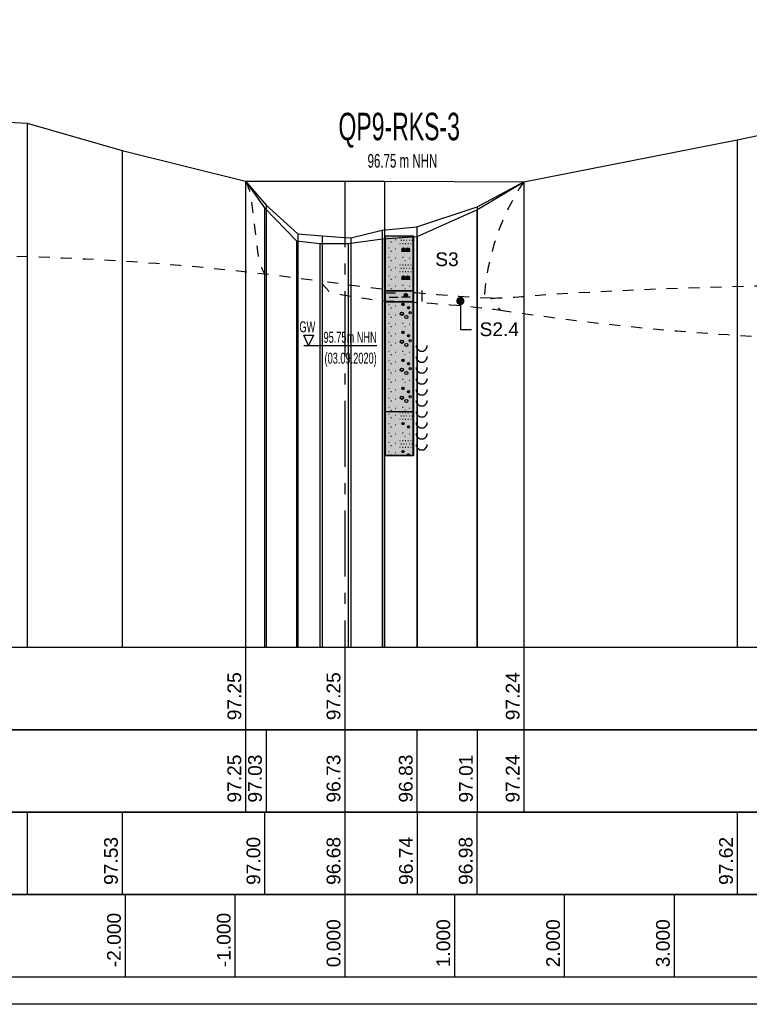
# Model space of a CAD drawing. Header units: metres. Extents: x -17 to 824, y 89 to 134.
# Tile 77 of 80: x 797 to 804, y 90 to 99. Entities that reach past the tile are written whole.
import ezdxf
from ezdxf import colors
from ezdxf.entities.mleader import LeaderData, LeaderLine
from ezdxf.enums import TextEntityAlignment as Align
from ezdxf.math import Vec2, Vec3

# ---------------------------------------------------------------- set-up
doc = ezdxf.new("R2010")
doc.units = ezdxf.units.M
doc.linetypes.add('ACAD_ISO03W100', pattern=[30, 12, -18])
doc.linetypes.add('ACAD_ISO10W100', pattern=[18, 12, -3, 0, -3])
for name, color, linetype in [('BG_GT_DC_RKS', 249, 'Continuous'), ('BG_GT_SCHICHT', 3, 'ACAD_ISO03W100'), ('BG_GT_TE', 6, 'Continuous'), ('BW_KOERP_GESCH', 126, 'Continuous'), ('BW_Z_ACHS', 52, 'ACAD_ISO10W100'), ('BW_Z_BEM', 52, 'Continuous'), ('P_TO_GEW', 242, 'Continuous'), ('P_TO_NUTZ_WASSER', 152, 'Continuous'), ('ZZ_GITTER', 40, 'Continuous')]:
    doc.layers.add(name, color=color, linetype=linetype)
doc.layers.add('ZZ_AFENSTER', color=6, linetype='Continuous', plot=False)
doc.styles.add('ARI025_V_50', font='arial.ttf', dxfattribs={"height": 0.125})
doc.styles.add('Arial', font='arial.ttf')
doc.styles.get("Standard").update_dxf_attribs({"font": 'arial.ttf'})

# ---------------------------------------------------------------- blocks, each defined once
blk = doc.blocks.new('QP9-RKS-3')
at = {"linetype": 'Continuous'}
for p, q in [((-0.00255, 0), (0.00255, 0)), ((-0.00255, -0.0101), (-0.00255, 0)), ((-0.00255, 0), (0.00245, 0)), ((-0.00255, -0.04), (-0.00255, 0)), ((0.00245, 0), (0.00245, -0.04)), ((0.00255, 0), (0.00255, -0.0101)), ((-0.00195, -0.0005), (-0.00185, -0.0005)), ((-0.00155, -0.0011), (-0.00145, -0.0011)), ((-0.00075, -0.0007), (-0.00065, -0.0007)), ((0.00005, -0.0002), (0.00015, -0.0002)), ((0.00005, -0.0014), (0.00015, -0.0014)), ((0.00025, -0.0008), (0.00035, -0.0008)), ((0.00055, -0.0002), (0.00065, -0.0002)), ((0.00055, -0.0014), (0.00065, -0.0014)), ((0.00075, -0.0008), (0.00085, -0.0008)), ((0.00105, -0.0002), (0.00115, -0.0002)), ((0.00105, -0.0014), (0.00115, -0.0014)), ((0.00125, -0.0008), (0.00135, -0.0008)), ((0.00155, -0.0002), (0.00165, -0.0002)), ((0.00155, -0.0014), (0.00165, -0.0014)), ((0.00175, -0.0008), (0.00185, -0.0008)), ((0.00205, -0.0002), (0.00215, -0.0002)), ((0.00205, -0.0014), (0.00215, -0.0014)), ((0.00225, -0.0008), (0.00235, -0.0008)), ((-0.00195, -0.0022), (-0.00185, -0.0022)), ((-0.00155, -0.0028), (-0.00145, -0.0028)), ((-0.00075, -0.0024), (-0.00065, -0.0024)), ((0.00035, -0.0028), (0.00195, -0.0028)), ((0.00045, -0.00245), (0.00105, -0.00245)), ((0.00045, -0.0025), (0.00105, -0.0025)), ((0.00045, -0.00255), (0.00105, -0.00255)), ((0.00047, -0.0024), (0.00103, -0.0024)), ((0.00047, -0.0026), (0.00103, -0.0026)), ((0.00049, -0.00235), (0.00101, -0.00235)), ((0.00049, -0.00265), (0.00101, -0.00265)), ((0.00053, -0.0023), (0.00097, -0.0023)), ((0.00053, -0.0027), (0.00097, -0.0027)), ((0.00058, -0.00225), (0.00092, -0.00225)), ((0.00058, -0.00275), (0.00092, -0.00275)), ((0.00125, -0.00245), (0.00185, -0.00245)), ((0.00125, -0.0025), (0.00185, -0.0025)), ((0.00125, -0.00255), (0.00185, -0.00255)), ((0.00127, -0.0024), (0.00183, -0.0024)), ((0.00127, -0.0026), (0.00183, -0.0026)), ((0.00129, -0.00235), (0.00181, -0.00235)), ((0.00129, -0.00265), (0.00181, -0.00265)), ((0.00133, -0.0023), (0.00177, -0.0023)), ((0.00133, -0.0027), (0.00177, -0.0027)), ((0.00138, -0.00225), (0.00172, -0.00225)), ((0.00138, -0.00275), (0.00172, -0.00275)), ((-0.00195, -0.0039), (-0.00185, -0.0039)), ((-0.00155, -0.0045), (-0.00145, -0.0045)), ((-0.00075, -0.0041), (-0.00065, -0.0041)), ((0.00005, -0.0053), (0.00015, -0.0053)), ((0.00055, -0.0039), (0.00065, -0.0039)), ((0.00055, -0.0053), (0.00065, -0.0053)), ((0.00095, -0.0045), (0.00105, -0.0045)), ((0.00105, -0.0053), (0.00115, -0.0053)), ((0.00155, -0.0053), (0.00165, -0.0053)), ((0.00175, -0.0041), (0.00185, -0.0041)), ((0.00205, -0.0053), (0.00215, -0.0053)), ((-0.00195, -0.0056), (-0.00185, -0.0056)), ((-0.00155, -0.0062), (-0.00145, -0.0062)), ((-0.00075, -0.0058), (-0.00065, -0.0058)), ((0.00005, -0.0065), (0.00015, -0.0065)), ((0.00025, -0.0059), (0.00035, -0.0059)), ((0.00055, -0.0065), (0.00065, -0.0065)), ((0.00075, -0.0059), (0.00085, -0.0059)), ((0.00105, -0.0065), (0.00115, -0.0065)), ((0.00125, -0.0059), (0.00135, -0.0059)), ((0.00155, -0.0065), (0.00165, -0.0065)), ((0.00175, -0.0059), (0.00185, -0.0059)), ((0.00205, -0.0065), (0.00215, -0.0065)), ((0.00225, -0.0059), (0.00235, -0.0059)), ((-0.00195, -0.0073), (-0.00185, -0.0073)), ((-0.00155, -0.0079), (-0.00145, -0.0079)), ((-0.00075, -0.0075), (-0.00065, -0.0075)), ((0.00035, -0.0079), (0.00195, -0.0079)), ((0.00045, -0.00755), (0.00105, -0.00755)), ((0.00045, -0.0076), (0.00105, -0.0076)), ((0.00045, -0.00765), (0.00105, -0.00765)), ((0.00047, -0.0075), (0.00103, -0.0075)), ((0.00047, -0.0077), (0.00103, -0.0077)), ((0.00049, -0.00745), (0.00101, -0.00745)), ((0.00049, -0.00775), (0.00101, -0.00775)), ((0.00053, -0.0074), (0.00097, -0.0074)), ((0.00053, -0.0078), (0.00097, -0.0078)), ((0.00058, -0.00735), (0.00092, -0.00735)), ((0.00058, -0.00785), (0.00092, -0.00785)), ((0.00125, -0.00755), (0.00185, -0.00755)), ((0.00125, -0.0076), (0.00185, -0.0076)), ((0.00125, -0.00765), (0.00185, -0.00765)), ((0.00127, -0.0075), (0.00183, -0.0075)), ((0.00127, -0.0077), (0.00183, -0.0077)), ((0.00129, -0.00745), (0.00181, -0.00745)), ((0.00129, -0.00775), (0.00181, -0.00775)), ((0.00133, -0.0074), (0.00177, -0.0074)), ((0.00133, -0.0078), (0.00177, -0.0078)), ((0.00138, -0.00735), (0.00172, -0.00735)), ((0.00138, -0.00785), (0.00172, -0.00785)), ((-0.00255, -0.01), (0.00255, -0.01)), ((-0.00255, -0.0121), (-0.00255, -0.01)), ((0.00255, -0.0101), (-0.00255, -0.0101)), ((-0.00235, -0.0104), (-0.00075, -0.0104)), ((-0.00195, -0.009), (-0.00185, -0.009)), ((-0.00155, -0.0096), (-0.00145, -0.0096)), ((-0.00075, -0.0092), (-0.00065, -0.0092)), ((0.00055, -0.009), (0.00065, -0.009)), ((0.00085, -0.01075), (0.00145, -0.01075)), ((0.00087, -0.0107), (0.00143, -0.0107)), ((0.00089, -0.01065), (0.00141, -0.01065)), ((0.00093, -0.0106), (0.00137, -0.0106)), ((0.00095, -0.0096), (0.00105, -0.0096)), ((0.00098, -0.01055), (0.00132, -0.01055)), ((0.00175, -0.0092), (0.00185, -0.0092)), ((0.00255, -0.01), (0.00255, -0.0121)), ((-0.00255, -0.012), (0.00255, -0.012)), ((-0.00255, -0.0321), (-0.00255, -0.012)), ((0.00255, -0.0121), (-0.00255, -0.0121)), ((-0.00195, -0.0125), (-0.00185, -0.0125)), ((-0.00185, -0.0112), (-0.00025, -0.0112)), ((0.00005, -0.0119), (0.00015, -0.0119)), ((0.00035, -0.0111), (0.00195, -0.0111)), ((0.00045, -0.0125), (0.00085, -0.0125)), ((0.00046, -0.01245), (0.00084, -0.01245)), ((0.00046, -0.01255), (0.00084, -0.01255)), ((0.00048, -0.0124), (0.00082, -0.0124)), ((0.00052, -0.01235), (0.00078, -0.01235)), ((0.00055, -0.0119), (0.00065, -0.0119)), ((0.00085, -0.0108), (0.00145, -0.0108)), ((0.00085, -0.01085), (0.00145, -0.01085)), ((0.00087, -0.0109), (0.00143, -0.0109)), ((0.00089, -0.01095), (0.00141, -0.01095)), ((0.00093, -0.011), (0.00137, -0.011)), ((0.00098, -0.01105), (0.00132, -0.01105)), ((0.00105, -0.0119), (0.00115, -0.0119)), ((0.00155, -0.0119), (0.00165, -0.0119)), ((0.00205, -0.0119), (0.00215, -0.0119)), ((0.00255, -0.012), (0.00255, -0.0321)), ((-0.00195, -0.0142), (-0.00185, -0.0142)), ((-0.00155, -0.0131), (-0.00145, -0.0131)), ((-0.00075, -0.0127), (-0.00065, -0.0127)), ((0.00045, -0.0142), (0.00055, -0.0142)), ((0.00048, -0.0126), (0.00082, -0.0126)), ((0.00052, -0.01265), (0.00078, -0.01265)), ((0.00145, -0.0131), (0.00185, -0.0131)), ((0.00146, -0.01305), (0.00184, -0.01305)), ((0.00146, -0.01315), (0.00184, -0.01315)), ((0.00148, -0.013), (0.00182, -0.013)), ((0.00148, -0.0132), (0.00182, -0.0132)), ((0.00152, -0.01295), (0.00178, -0.01295)), ((0.00152, -0.01325), (0.00178, -0.01325)), ((-0.00195, -0.0159), (-0.00185, -0.0159)), ((-0.00155, -0.0148), (-0.00145, -0.0148)), ((-0.00075, -0.0144), (-0.00065, -0.0144)), ((-0.00075, -0.0161), (-0.00065, -0.0161)), ((0.00055, -0.0159), (0.00065, -0.0159)), ((0.00175, -0.0161), (0.00185, -0.0161)), ((-0.00195, -0.0176), (-0.00185, -0.0176)), ((-0.00155, -0.0165), (-0.00145, -0.0165)), ((-0.00075, -0.0178), (-0.00065, -0.0178)), ((0.00045, -0.0176), (0.00085, -0.0176)), ((0.00046, -0.01755), (0.00084, -0.01755)), ((0.00046, -0.01765), (0.00084, -0.01765)), ((0.00048, -0.0175), (0.00082, -0.0175)), ((0.00048, -0.0177), (0.00082, -0.0177)), ((0.00052, -0.01745), (0.00078, -0.01745)), ((0.00052, -0.01775), (0.00078, -0.01775)), ((0.00095, -0.0165), (0.00105, -0.0165)), ((-0.00195, -0.0193), (-0.00185, -0.0193)), ((-0.00155, -0.0182), (-0.00145, -0.0182)), ((-0.00075, -0.0195), (-0.00065, -0.0195)), ((0.00045, -0.0193), (0.00055, -0.0193)), ((0.00145, -0.0182), (0.00185, -0.0182)), ((0.00146, -0.01815), (0.00184, -0.01815)), ((0.00146, -0.01825), (0.00184, -0.01825)), ((0.00148, -0.0181), (0.00182, -0.0181)), ((0.00148, -0.0183), (0.00182, -0.0183)), ((0.00152, -0.01805), (0.00178, -0.01805)), ((0.00152, -0.01835), (0.00178, -0.01835)), ((-0.00195, -0.021), (-0.00185, -0.021)), ((-0.00155, -0.0199), (-0.00145, -0.0199)), ((-0.00075, -0.0212), (-0.00065, -0.0212)), ((0.00055, -0.021), (0.00065, -0.021)), ((0.00175, -0.0212), (0.00185, -0.0212)), ((0.00305, -0.02), (0.00305, -0.0203)), ((0.00305, -0.0203), (0.00325, -0.0206)), ((0.00325, -0.0206), (0.00345, -0.0208)), ((0.00345, -0.0208), (0.00375, -0.021)), ((0.00375, -0.021), (0.00405, -0.021)), ((0.00405, -0.021), (0.00435, -0.021)), ((0.00435, -0.021), (0.00465, -0.0208)), ((0.00465, -0.0208), (0.00485, -0.0206)), ((0.00485, -0.0206), (0.00505, -0.0203)), ((0.00505, -0.0203), (0.00505, -0.02)), ((-0.00195, -0.0227), (-0.00185, -0.0227)), ((-0.00155, -0.0216), (-0.00145, -0.0216)), ((-0.00155, -0.0233), (-0.00145, -0.0233)), ((-0.00075, -0.0229), (-0.00065, -0.0229)), ((0.00045, -0.0227), (0.00085, -0.0227)), ((0.00046, -0.02265), (0.00084, -0.02265)), ((0.00046, -0.02275), (0.00084, -0.02275)), ((0.00048, -0.0226), (0.00082, -0.0226)), ((0.00048, -0.0228), (0.00082, -0.0228)), ((0.00052, -0.02255), (0.00078, -0.02255)), ((0.00052, -0.02285), (0.00078, -0.02285)), ((0.00095, -0.0216), (0.00105, -0.0216)), ((0.00145, -0.0233), (0.00185, -0.0233)), ((0.00146, -0.02325), (0.00184, -0.02325)), ((0.00148, -0.0232), (0.00182, -0.0232)), ((0.00152, -0.02315), (0.00178, -0.02315)), ((0.00305, -0.022), (0.00305, -0.0223)), ((0.00305, -0.0223), (0.00325, -0.0226)), ((0.00325, -0.0226), (0.00345, -0.0228)), ((0.00345, -0.0228), (0.00375, -0.023)), ((0.00375, -0.023), (0.00405, -0.023)), ((0.00405, -0.023), (0.00435, -0.023)), ((0.00435, -0.023), (0.00465, -0.0228)), ((0.00465, -0.0228), (0.00485, -0.0226)), ((0.00485, -0.0226), (0.00505, -0.0223)), ((0.00505, -0.0223), (0.00505, -0.022)), ((-0.00195, -0.0244), (-0.00185, -0.0244)), ((-0.00155, -0.025), (-0.00145, -0.025)), ((-0.00075, -0.0246), (-0.00065, -0.0246)), ((0.00045, -0.0244), (0.00055, -0.0244)), ((0.00146, -0.02335), (0.00184, -0.02335)), ((0.00148, -0.0234), (0.00182, -0.0234)), ((0.00152, -0.02345), (0.00178, -0.02345)), ((0.00305, -0.024), (0.00305, -0.0243)), ((0.00305, -0.0243), (0.00325, -0.0246)), ((0.00325, -0.0246), (0.00345, -0.0248)), ((0.00345, -0.0248), (0.00375, -0.025)), ((0.00375, -0.025), (0.00405, -0.025)), ((0.00405, -0.025), (0.00435, -0.025)), ((0.00435, -0.025), (0.00465, -0.0248)), ((0.00465, -0.0248), (0.00485, -0.0246)), ((0.00485, -0.0246), (0.00505, -0.0243)), ((0.00505, -0.0243), (0.00505, -0.024)), ((-0.00195, -0.0261), (-0.00185, -0.0261)), ((-0.00155, -0.0267), (-0.00145, -0.0267)), ((-0.00075, -0.0263), (-0.00065, -0.0263)), ((0.00055, -0.0261), (0.00065, -0.0261)), ((0.00095, -0.0267), (0.00105, -0.0267)), ((0.00175, -0.0263), (0.00185, -0.0263)), ((0.00305, -0.026), (0.00305, -0.0263)), ((0.00305, -0.0263), (0.00325, -0.0266)), ((0.00325, -0.0266), (0.00345, -0.0268)), ((0.00345, -0.0268), (0.00375, -0.027)), ((0.00435, -0.027), (0.00465, -0.0268)), ((0.00465, -0.0268), (0.00485, -0.0266)), ((0.00485, -0.0266), (0.00505, -0.0263)), ((0.00505, -0.0263), (0.00505, -0.026)), ((-0.00195, -0.0278), (-0.00185, -0.0278)), ((-0.00155, -0.0284), (-0.00145, -0.0284)), ((-0.00075, -0.028), (-0.00065, -0.028)), ((0.00045, -0.0278), (0.00085, -0.0278)), ((0.00046, -0.02775), (0.00084, -0.02775)), ((0.00046, -0.02785), (0.00084, -0.02785)), ((0.00048, -0.0277), (0.00082, -0.0277)), ((0.00048, -0.0279), (0.00082, -0.0279)), ((0.00052, -0.02765), (0.00078, -0.02765)), ((0.00052, -0.02795), (0.00078, -0.02795)), ((0.00145, -0.0284), (0.00185, -0.0284)), ((0.00146, -0.02835), (0.00184, -0.02835)), ((0.00146, -0.02845), (0.00184, -0.02845)), ((0.00148, -0.0283), (0.00182, -0.0283)), ((0.00148, -0.0285), (0.00182, -0.0285)), ((0.00152, -0.02825), (0.00178, -0.02825)), ((0.00152, -0.02855), (0.00178, -0.02855)), ((0.00305, -0.028), (0.00305, -0.0283)), ((0.00305, -0.0283), (0.00325, -0.0286)), ((0.00325, -0.0286), (0.00345, -0.0288)), ((0.00375, -0.027), (0.00405, -0.027)), ((0.00405, -0.027), (0.00435, -0.027)), ((0.00465, -0.0288), (0.00485, -0.0286)), ((0.00485, -0.0286), (0.00505, -0.0283)), ((0.00505, -0.0283), (0.00505, -0.028)), ((-0.00195, -0.0295), (-0.00185, -0.0295)), ((-0.00155, -0.0301), (-0.00145, -0.0301)), ((-0.00075, -0.0297), (-0.00065, -0.0297)), ((0.00045, -0.0295), (0.00055, -0.0295)), ((0.00305, -0.03), (0.00305, -0.0303)), ((0.00305, -0.0303), (0.00325, -0.0306)), ((0.00345, -0.0288), (0.00375, -0.029)), ((0.00375, -0.029), (0.00405, -0.029)), ((0.00405, -0.029), (0.00435, -0.029)), ((0.00435, -0.029), (0.00465, -0.0288)), ((0.00485, -0.0306), (0.00505, -0.0303)), ((0.00505, -0.0303), (0.00505, -0.03)), ((-0.00255, -0.032), (0.00255, -0.032)), ((-0.00255, -0.0401), (-0.00255, -0.032)), ((0.00255, -0.0321), (-0.00255, -0.0321)), ((-0.00195, -0.0312), (-0.00185, -0.0312)), ((-0.00155, -0.0318), (-0.00145, -0.0318)), ((-0.00075, -0.0314), (-0.00065, -0.0314)), ((0.00005, -0.0322), (0.00015, -0.0322)), ((0.00055, -0.0312), (0.00065, -0.0312)), ((0.00055, -0.0322), (0.00065, -0.0322)), ((0.00095, -0.0318), (0.00105, -0.0318)), ((0.00105, -0.0322), (0.00115, -0.0322)), ((0.00155, -0.0322), (0.00165, -0.0322)), ((0.00175, -0.0314), (0.00185, -0.0314)), ((0.00205, -0.0322), (0.00215, -0.0322)), ((0.00255, -0.032), (0.00255, -0.0401)), ((0.00305, -0.032), (0.00305, -0.0323)), ((0.00325, -0.0306), (0.00345, -0.0308)), ((0.00345, -0.0308), (0.00375, -0.031)), ((0.00375, -0.031), (0.00405, -0.031)), ((0.00405, -0.031), (0.00435, -0.031)), ((0.00435, -0.031), (0.00465, -0.0308)), ((0.00465, -0.0308), (0.00485, -0.0306)), ((0.00505, -0.0323), (0.00505, -0.032)), ((-0.00195, -0.0325), (-0.00185, -0.0325)), ((-0.00155, -0.0331), (-0.00145, -0.0331)), ((-0.00075, -0.0327), (-0.00065, -0.0327)), ((0.00005, -0.0334), (0.00015, -0.0334)), ((0.00025, -0.0328), (0.00035, -0.0328)), ((0.00052, -0.03405), (0.00078, -0.03405)), ((0.00055, -0.0334), (0.00065, -0.0334)), ((0.00075, -0.0328), (0.00085, -0.0328)), ((0.00105, -0.0334), (0.00115, -0.0334)), ((0.00125, -0.0328), (0.00135, -0.0328)), ((0.00155, -0.0334), (0.00165, -0.0334)), ((0.00175, -0.0328), (0.00185, -0.0328)), ((0.00205, -0.0334), (0.00215, -0.0334)), ((0.00225, -0.0328), (0.00235, -0.0328)), ((0.00305, -0.0323), (0.00325, -0.0326)), ((0.00305, -0.034), (0.00305, -0.0343)), ((0.00325, -0.0326), (0.00345, -0.0328)), ((0.00345, -0.0328), (0.00375, -0.033)), ((0.00375, -0.033), (0.00405, -0.033)), ((0.00405, -0.033), (0.00435, -0.033)), ((0.00435, -0.033), (0.00465, -0.0328)), ((0.00465, -0.0328), (0.00485, -0.0326)), ((0.00485, -0.0326), (0.00505, -0.0323)), ((0.00505, -0.0343), (0.00505, -0.034)), ((-0.00195, -0.0342), (-0.00185, -0.0342)), ((-0.00155, -0.0348), (-0.00145, -0.0348)), ((-0.00075, -0.0344), (-0.00065, -0.0344)), ((0.00045, -0.0342), (0.00085, -0.0342)), ((0.00046, -0.03415), (0.00084, -0.03415)), ((0.00046, -0.03425), (0.00084, -0.03425)), ((0.00048, -0.0341), (0.00082, -0.0341)), ((0.00048, -0.0343), (0.00082, -0.0343)), ((0.00052, -0.03435), (0.00078, -0.03435)), ((0.00145, -0.0348), (0.00185, -0.0348)), ((0.00146, -0.03475), (0.00184, -0.03475)), ((0.00146, -0.03485), (0.00184, -0.03485)), ((0.00148, -0.0347), (0.00182, -0.0347)), ((0.00148, -0.0349), (0.00182, -0.0349)), ((0.00152, -0.03465), (0.00178, -0.03465)), ((0.00152, -0.03495), (0.00178, -0.03495)), ((0.00305, -0.0343), (0.00325, -0.0346)), ((0.00325, -0.0346), (0.00345, -0.0348)), ((0.00345, -0.0348), (0.00375, -0.035)), ((0.00375, -0.035), (0.00405, -0.035)), ((0.00405, -0.035), (0.00435, -0.035)), ((0.00435, -0.035), (0.00465, -0.0348)), ((0.00465, -0.0348), (0.00485, -0.0346)), ((0.00485, -0.0346), (0.00505, -0.0343)), ((-0.00195, -0.0359), (-0.00185, -0.0359)), ((-0.00195, -0.0376), (-0.00185, -0.0376)), ((-0.00155, -0.0365), (-0.00145, -0.0365)), ((-0.00075, -0.0361), (-0.00065, -0.0361)), ((0.00005, -0.0373), (0.00015, -0.0373)), ((0.00055, -0.0359), (0.00065, -0.0359)), ((0.00055, -0.0373), (0.00065, -0.0373)), ((0.00095, -0.0365), (0.00105, -0.0365)), ((0.00105, -0.0373), (0.00115, -0.0373)), ((0.00155, -0.0373), (0.00165, -0.0373)), ((0.00175, -0.0361), (0.00185, -0.0361)), ((0.00205, -0.0373), (0.00215, -0.0373)), ((0.00305, -0.036), (0.00305, -0.0363)), ((0.00305, -0.0363), (0.00325, -0.0366)), ((0.00325, -0.0366), (0.00345, -0.0368)), ((0.00345, -0.0368), (0.00375, -0.037)), ((0.00375, -0.037), (0.00405, -0.037)), ((0.00405, -0.037), (0.00435, -0.037)), ((0.00435, -0.037), (0.00465, -0.0368)), ((0.00465, -0.0368), (0.00485, -0.0366)), ((0.00485, -0.0366), (0.00505, -0.0363)), ((0.00505, -0.0363), (0.00505, -0.036)), ((-0.00195, -0.0393), (-0.00185, -0.0393)), ((-0.00155, -0.0382), (-0.00145, -0.0382)), ((-0.00075, -0.0378), (-0.00065, -0.0378)), ((0.00005, -0.0385), (0.00015, -0.0385)), ((0.00025, -0.0379), (0.00035, -0.0379)), ((0.00045, -0.0393), (0.00085, -0.0393)), ((0.00046, -0.03925), (0.00084, -0.03925)), ((0.00046, -0.03935), (0.00084, -0.03935)), ((0.00048, -0.0392), (0.00082, -0.0392)), ((0.00048, -0.0394), (0.00082, -0.0394)), ((0.00052, -0.03915), (0.00078, -0.03915)), ((0.00052, -0.03945), (0.00078, -0.03945)), ((0.00055, -0.0385), (0.00065, -0.0385)), ((0.00075, -0.0379), (0.00085, -0.0379)), ((0.00105, -0.0385), (0.00115, -0.0385)), ((0.00125, -0.0379), (0.00135, -0.0379)), ((0.00155, -0.0385), (0.00165, -0.0385)), ((0.00175, -0.0379), (0.00185, -0.0379)), ((0.00205, -0.0385), (0.00215, -0.0385)), ((0.00225, -0.0379), (0.00235, -0.0379)), ((0.00305, -0.038), (0.00305, -0.0383)), ((0.00305, -0.0383), (0.00325, -0.0386)), ((0.00325, -0.0386), (0.00345, -0.0388)), ((0.00345, -0.0388), (0.00375, -0.039)), ((0.00375, -0.039), (0.00405, -0.039)), ((0.00405, -0.039), (0.00435, -0.039)), ((0.00435, -0.039), (0.00465, -0.0388)), ((0.00465, -0.0388), (0.00485, -0.0386)), ((0.00485, -0.0386), (0.00505, -0.0383)), ((0.00505, -0.0383), (0.00505, -0.038)), ((0.00245, -0.04), (-0.00255, -0.04)), ((0.00255, -0.0401), (-0.00255, -0.0401)), ((-0.00155, -0.0399), (-0.00145, -0.0399)), ((-0.00075, -0.0395), (-0.00065, -0.0395)), ((0.00145, -0.0399), (0.00185, -0.0399)), ((0.00146, -0.03985), (0.00184, -0.03985)), ((0.00146, -0.03995), (0.00184, -0.03995)), ((0.00148, -0.0398), (0.00182, -0.0398)), ((0.00148, -0.04), (0.00182, -0.04)), ((0.00152, -0.03975), (0.00178, -0.03975)), ((0.00152, -0.04005), (0.00178, -0.04005))]:
    blk.add_line(p, q, dxfattribs=at)
at = {"linetype": 'ACAD_ISO03W100', "ltscale": 0.005}
blk.add_line((0.00405, -0.01), (0.00405, -0.012), dxfattribs=at)
at = {"color": 160}
for p, q in [((-0.01655, -0.02), (-0.01745, -0.0181)), ((-0.01745, -0.0181), (-0.01565, -0.0181)), ((-0.01565, -0.0181), (-0.01655, -0.02)), ((-0.01745, -0.02), (-0.00415, -0.02))]:
    blk.add_line(p, q, dxfattribs=at)
for centre, radius in [((0.00075, -0.0025), 0.0003), ((0.00155, -0.0025), 0.0003), ((0.00075, -0.0076), 0.0003), ((0.00155, -0.0076), 0.0003), ((0.00115, -0.0108), 0.0003), ((0.00065, -0.0125), 0.0002), ((0.00045, -0.0142), 0.0003), ((0.00165, -0.0131), 0.0002), ((0.00195, -0.014), 0.0002), ((0.00125, -0.0148), 0.0003), ((0.00065, -0.0176), 0.0002), ((0.00045, -0.0193), 0.0003), ((0.00125, -0.0199), 0.0003), ((0.00165, -0.0182), 0.0002), ((0.00195, -0.0191), 0.0002), ((0.00065, -0.0227), 0.0002), ((0.00165, -0.0233), 0.0002), ((0.00045, -0.0244), 0.0003), ((0.00125, -0.025), 0.0003), ((0.00195, -0.0242), 0.0002), ((0.00065, -0.0278), 0.0002), ((0.00165, -0.0284), 0.0002), ((0.00045, -0.0295), 0.0003), ((0.00125, -0.0301), 0.0003), ((0.00195, -0.0293), 0.0002), ((0.00065, -0.0342), 0.0002), ((0.00165, -0.0348), 0.0002), ((0.00065, -0.0393), 0.0002), ((0.00165, -0.0399), 0.0002)]:
    blk.add_circle(centre, radius)
at = {"color": 33}
for points in [[(-0.00255, 0), (0.00255, 0), (-0.00255, -0.0101), (0.00255, -0.0101)], [(-0.00255, -0.012), (0.00255, -0.012), (-0.00255, -0.0321), (0.00255, -0.0321)], [(-0.00255, -0.032), (0.00255, -0.032), (-0.00255, -0.0401), (0.00255, -0.0401)]]:
    blk.add_solid(points, dxfattribs=at)
at = {"color": 191}
blk.add_solid([(-0.00255, -0.01), (0.00255, -0.01), (-0.00255, -0.0121), (0.00255, -0.0121)], dxfattribs=at)
at = {"width": 0.6}
for s, height, p in [('QP9-RKS-3', 0.005, (-0.00005, 0.0174)), ('  96.75 m NHN', 0.0025, (-0.00005, 0.0124))]:
    blk.add_text(s, height=height, dxfattribs=at).set_placement(p, align=Align.CENTER)
at = {"color": 160, "width": 0.6}
for s, p in [('GW', (-0.01534, -0.01759)), ('95.75m NHN', (-0.00415, -0.0195)), ('(03.09.2020)', (-0.00415, -0.0233))]:
    blk.add_text(s, height=0.002, dxfattribs=at).set_placement(p, align=Align.RIGHT)
blk = doc.blocks.new('_Dot')
at = {"color": 0, "linetype": 'ByBlock', "lineweight": -2}
blk.add_line((-0.5, 0), (-1, 0), dxfattribs=at)
at = {"color": 0, "linetype": 'ByBlock', "const_width": 0.5}
blk.add_lwpolyline([(-0.25, 0, 1), (0.25, 0, 1)], format="xyb", close=True, dxfattribs=at)

msp = doc.modelspace()

# ---------------------------------------------------------------- linework, layer by layer
at = {"layer": 'BG_GT_SCHICHT', "ltscale": 0.005, "flags": 128}
for points in [[(799.0965, 97.2473, -0.075342), (799.1488, 97.089), (799.2054, 96.6142, 0.103611), (799.2706, 96.4032)], [(801.6317, 97.2418, 0.131143), (801.2701, 96.1842)], [(782.4147, 96.44), (785.88, 96.44), (796.36, 96.57, -0.035301), (799.7726, 96.3387, -0.03802)], [(801.3343, 96.1809, 0.016533), (801.8287, 96.2138, -0.018273), (805.11, 96.3, -0.034315), (808.5214, 95.9606)], [(801.4188, 96.0727, 0.03847), (805.11, 95.8, 0.024237), (807.5825, 95.8875, -0.024237), (815, 96.15), (819.3898, 96.15)]]:
    msp.add_lwpolyline(points, format="xyb", dxfattribs=at)
msp.add_lwpolyline([(801.3343, 96.1809, -0.025852), (799.7726, 96.3387), (799.8615, 96.2381, 0.043763), (800.4991, 96.15, -0.023766), (801.4188, 96.0727)], format="xyb", close=True, dxfattribs=at)
at = {"layer": 'BW_KOERP_GESCH'}
msp.add_lwpolyline([(796.3746, 97.8159), (797.1064, 97.7754), (797.9728, 97.5265), (799.0965, 97.2473), (799.2706, 97.0047), (799.5596, 96.7026), (799.7726, 96.6783), (800, 96.6798), (800.032, 96.68), (800.3455, 96.7221), (800.6595, 96.743), (801.2037, 96.985), (801.6317, 97.2418), (803.5747, 97.6248), (804.9501, 97.9132), (809.5109, 97.864), (810.8843, 97.8474), (812.9686, 97.8073), (819.3898, 97.6762)], dxfattribs=at)
at = {"layer": 'BW_Z_ACHS', "ltscale": 0.05}
msp.add_line((800, 97.2464), (800, 93), dxfattribs=at)
at = {"layer": 'BW_Z_BEM'}
for p, q in [((797.1064, 97.7754), (797.1064, 93)), ((803.5747, 97.6248), (803.5747, 93)), ((797.9728, 97.5265), (797.9728, 93)), ((799.0965, 97.2473), (799.0965, 93)), ((799.0965, 97.2473), (799.0965, 93)), ((799.0965, 97.2473), (799.0965, 93)), ((800.3641, 97.2461), (800.3641, 93)), ((801.6317, 97.2418), (801.6317, 93)), ((801.6317, 97.2418), (801.6317, 93)), ((801.6317, 97.2418), (801.6317, 93)), ((799.2706, 97.0047), (799.2706, 93)), ((799.2844, 97.0283), (799.2844, 93)), ((801.2037, 96.985), (801.2037, 93)), ((801.2059, 97.0124), (801.2059, 93)), ((799.572, 96.7665), (799.572, 93)), ((800.3404, 96.8022), (800.3404, 93)), ((800.6578, 96.8305), (800.6578, 93)), ((799.5596, 96.7026), (799.5596, 93)), ((799.7726, 96.6783), (799.7726, 93)), ((799.7959, 96.7487), (799.7959, 93)), ((800.032, 96.68), (800.032, 93)), ((800.0546, 96.7317), (800.0546, 93)), ((800.3455, 96.7221), (800.3455, 93)), ((800.6595, 96.743), (800.6595, 93))]:
    msp.add_line(p, q, dxfattribs=at)
at = {"layer": 'P_TO_GEW', "color": 245, "true_color": 0x994c5f, "flags": 128}
msp.add_lwpolyline([(799.0965, 97.2473), (799.2844, 97.0283), (799.572, 96.7665), (799.7959, 96.7487), (800, 96.7353), (800.0546, 96.7317), (800.3404, 96.8022), (800.6578, 96.8305), (801.2059, 97.0124), (801.6317, 97.2418)], dxfattribs=at)
at = {"layer": 'P_TO_NUTZ_WASSER', "flags": 128}
msp.add_lwpolyline([(799.0965, 97.2473), (800, 97.2464), (800.3641, 97.2461), (801.6317, 97.2418)], dxfattribs=at)
at = {"layer": 'ZZ_AFENSTER'}
msp.add_lwpolyline([(774.9273, 89.75), (774.9273, 104.1), (823.8773, 104.1), (823.8773, 89.75)], close=True, dxfattribs=at)
at = {"layer": 'ZZ_GITTER'}
for p, q in [((799.0965, 93), (799.0965, 92.25)), ((800, 93), (800, 92.25)), ((801.6317, 93), (801.6317, 92.25)), ((799.0965, 92.25), (799.0965, 91.5)), ((799.2844, 92.25), (799.2844, 91.5)), ((800, 92.25), (800, 91.5)), ((800.6578, 92.25), (800.6578, 91.5)), ((801.2059, 92.25), (801.2059, 91.5)), ((801.6317, 92.25), (801.6317, 91.5)), ((797.1064, 91.5), (797.1064, 90.75)), ((797.9728, 91.5), (797.9728, 90.75)), ((799.2706, 91.5), (799.2706, 90.75)), ((800, 91.5), (800, 90.75)), ((800.6595, 91.5), (800.6595, 90.75)), ((801.2037, 91.5), (801.2037, 90.75)), ((803.5747, 91.5), (803.5747, 90.75)), ((798, 90.75), (798, 90)), ((799, 90.75), (799, 90)), ((800, 90.75), (800, 90)), ((801, 90.75), (801, 90)), ((802, 90.75), (802, 90)), ((803, 90.75), (803, 90))]:
    msp.add_line(p, q, dxfattribs=at)
at = {"layer": 'ZZ_GITTER', "transparency": 33554687}
for points in [[(782.4147, 92.25), (819.3898, 92.25), (819.3898, 93), (782.4147, 93)], [(782.4147, 91.5), (819.3898, 91.5), (819.3898, 92.25), (782.4147, 92.25)], [(782.4147, 90.75), (819.3898, 90.75), (819.3898, 91.5), (782.4147, 91.5)], [(782.4147, 90), (819.3898, 90), (819.3898, 90.75), (782.4147, 90.75)]]:
    msp.add_3dface(points, dxfattribs=at)

# ---------------------------------------------------------------- block references
at = {"layer": 'BG_GT_DC_RKS', "xscale": 50, "yscale": 50, "zscale": 50}
msp.add_blockref('QP9-RKS-3', (800.4991, 96.75), dxfattribs=at)

# ---------------------------------------------------------------- texts
at = {"layer": 'BG_GT_TE', "insert": (800.9318, 96.5351), "char_height": 0.125, "attachment_point": 5, "style": 'ARI025_V_50'}
msp.add_mtext_dynamic_manual_height_columns('S3', width=0.206912, gutter_width=0.625, heights=[0], dxfattribs=at)
at = {"layer": 'ZZ_GITTER', "char_height": 0.125, "attachment_point": 7, "rotation": 90, "line_spacing_factor": 1.004016, "style": 'Arial'}
for s, insert in [('97.25', (799.059, 92.3375)), ('97.25', (799.9625, 92.3375)), ('97.24', (801.5942, 92.3375)), ('97.25', (799.059, 91.5875)), ('97.03', (799.2469, 91.5875)), ('96.73', (799.9625, 91.5875)), ('96.83', (800.6203, 91.5875)), ('97.01', (801.1684, 91.5875)), ('97.24', (801.5942, 91.5875)), ('97.53', (797.9353, 90.8375)), ('97.00', (799.2331, 90.8375)), ('96.68', (799.9625, 90.8375)), ('96.74', (800.622, 90.8375)), ('96.98', (801.1662, 90.8375)), ('97.62', (803.5372, 90.8375)), ('-2.000', (797.9625, 90.0875)), ('-1.000', (798.9625, 90.0875)), ('0.000', (799.9625, 90.0875)), ('1.000', (800.9625, 90.0875)), ('2.000', (801.9625, 90.0875)), ('3.000', (802.9625, 90.0875))]:
    msp.add_mtext(s, dxfattribs=dict(at, insert=insert))

# ---------------------------------------------------------------- leaders
at = {"layer": 'BG_GT_TE'}
ml = msp.add_multileader_mtext('Standard', dxfattribs=at)
ml.set_content('S2.4', color=256, style='ARI025_V_50')
ml.set_leader_properties(color=256, linetype='ByLayer', lineweight=-1)
ml.set_arrow_properties(name='DOT')
ml.build(insert=Vec2(0, 0))
ml.multileader.update_dxf_attribs({"dogleg_length": 0.1, "arrow_head_size": 0.075})
ctx = ml.context
ctx.base_point, ctx.char_height, ctx.arrow_head_size, ctx.landing_gap_size, ctx.plane_origin = Vec3(801.1537, 95.8973), 0.125, 0.075, 0.075, Vec3(801.0537, 96.1559)
notes = []
notes.append((ctx, [(0, (1, 1, 0), (801.0537, 95.8973), (1, 0), 0.1, [(0, [(801.0537, 96.1559)], 0, [])])]))
ctx.mtext.insert, ctx.mtext.flow_direction = Vec3(801.2287, 95.9609), 5
for ctx, leaders in notes:
    for number, flags, end, landing, length, lines in leaders:
        leader = LeaderData()
        leader.index, (leader.has_last_leader_line, leader.has_dogleg_vector, leader.attachment_direction) = number, flags
        leader.last_leader_point, leader.dogleg_vector, leader.dogleg_length = Vec3(end), Vec3(landing), length
        for number, points, colour, breaks in lines:
            line = LeaderLine()
            line.index, line.vertices, line.color, line.breaks = number, Vec3.list(points), colors.encode_raw_color(colour), breaks
            leader.lines.append(line)
        ctx.leaders.append(leader)

doc.saveas('drawing.dxf')
